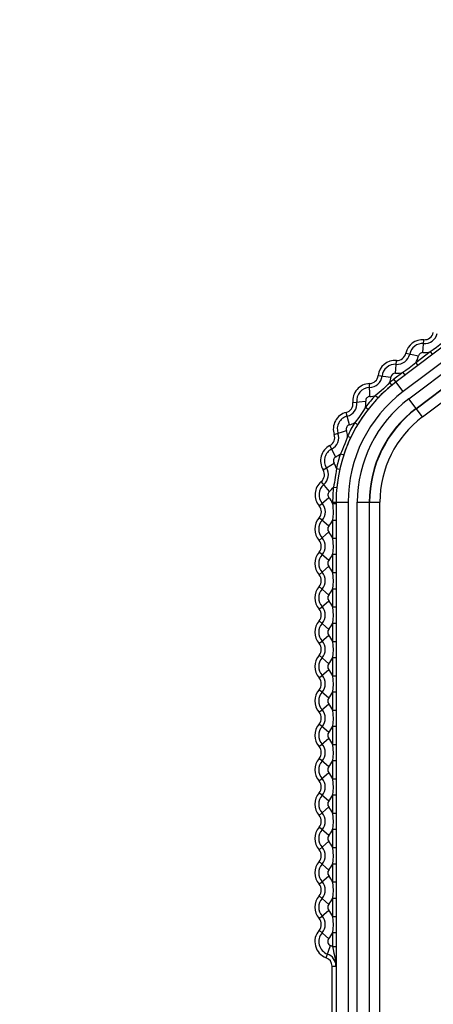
# Model space of a CAD drawing. Header units: millimetres. Extents: x 26456 to 27930, y -18123 to -17119.
# Tile 74 of 96: x 27085 to 27097, y -17310 to -17281. Entities that reach past the tile are written whole.
import ezdxf

# ---------------------------------------------------------------- set-up
doc = ezdxf.new("R2010")
doc.units = ezdxf.units.MM
doc.linetypes.add('ACAD_ISO02W100', pattern=[15, 12, -3])
doc.layers.add('LJ-Y31202-51-2SOLIDLINE', color=7, linetype='Continuous')
doc.layers.add('图层2', color=7, linetype='ACAD_ISO02W100')
doc.styles.add('STYLE1', font='txt.shx')
doc.dimstyles.new('11', dxfattribs={"dimtxt": 7, "dimasz": 6, "dimexe": 1.25, "dimexo": 0.625, "dimgap": 2, "dimtad": 1, "dimtxsty": 'STYLE1', "dimcen": 2.5, "dimclrd": 3, "dimclre": 3, "dimclrt": 3, "dimadec": 0, "dimazin": 0, "dimtfac": 1, "dimtmove": 0, "dimatfit": 3, "dimfxl": 1, "dimarcsym": 0})

# ---------------------------------------------------------------- blocks, each defined once
blk = doc.blocks.new('*D3')
at = {"layer": 'Defpoints', "color": 0, "linetype": 'ByBlock', "transparency": 16777216}
for p in [(27296.159, -17151.628), (27060.709, -17278.146), (27296.159, -17297.94)]:
    blk.add_point(p, dxfattribs=at)
at = {"layer": '图层2', "color": 3, "linetype": 'ByBlock', "lineweight": -2, "transparency": 16777216}
for p, q in [((27060.709, -17276.896), (27060.709, -17149.128)), ((27296.159, -17296.69), (27296.159, -17149.128)), ((27072.709, -17151.628), (27284.159, -17151.628))]:
    blk.add_line(p, q, dxfattribs=at)
at = {"layer": '图层2', "color": 3, "linetype": 'ByBlock', "transparency": 16777216}
for points in [[(27072.709, -17149.628), (27072.709, -17153.628), (27060.709, -17151.628)], [(27284.159, -17149.628), (27284.159, -17153.628), (27296.159, -17151.628)]]:
    blk.add_solid(points, dxfattribs=at)
at = {"layer": '图层2', "color": 3, "linetype": 'ByBlock', "transparency": 16777216, "insert": (27184.74, -17139.462), "char_height": 14, "attachment_point": 5, "style": 'STYLE1'}
blk.add_mtext('235,5mm [9,270in]', dxfattribs=at)
blk = doc.blocks.new('*D5')
at = {"layer": 'Defpoints', "color": 0, "linetype": 'ByBlock', "transparency": 16777216}
for p in [(27088.709, -17205.098), (27020.406, -17350.098), (27108.709, -17350.098)]:
    blk.add_point(p, dxfattribs=at)
at = {"layer": '图层2', "color": 3, "linetype": 'ByBlock', "lineweight": -2, "transparency": 16777216}
for p, q in [((27087.459, -17205.098), (27017.906, -17205.098)), ((27020.406, -17217.098), (27020.406, -17338.098)), ((27107.459, -17350.098), (27017.906, -17350.098)), ((27020.406, -17350.098), (27020.406, -17542.765))]:
    blk.add_line(p, q, dxfattribs=at)
at = {"layer": '图层2', "color": 3, "linetype": 'ByBlock', "transparency": 16777216}
for points in [[(27018.406, -17217.098), (27022.406, -17217.098), (27020.406, -17205.098)], [(27018.406, -17338.098), (27022.406, -17338.098), (27020.406, -17350.098)]]:
    blk.add_solid(points, dxfattribs=at)
at = {"layer": '图层2', "color": 3, "linetype": 'ByBlock', "transparency": 16777216, "insert": (27008.239, -17452.432), "char_height": 14, "attachment_point": 5, "rotation": 90, "style": 'STYLE1'}
blk.add_mtext('145mm [5,709in]', dxfattribs=at)

msp = doc.modelspace()

# ---------------------------------------------------------------- linework, layer by layer
at = {"layer": 'LJ-Y31202-51-2SOLIDLINE', "color": 7}
for p, q in [((27111.278, -17280.653), (27096.273, -17291.96)), ((27111.488, -17280.933), (27096.484, -17292.24)), ((27096.644, -17292.453), (27111.649, -17281.146)), ((27096.855, -17292.732), (27111.86, -17281.426)), ((27096.86, -17292.738), (27111.864, -17281.432)), ((27097.04, -17292.978), (27112.045, -17281.671)), ((27097.055, -17291.104), (27097.082, -17290.732)), ((27096.559, -17291.126), (27096.924, -17291.203)), ((27097.27, -17291.083), (27096.845, -17291.404)), ((27097.27, -17291.083), (27097.33, -17291.163)), ((27096.256, -17291.706), (27096.283, -17291.334)), ((27096.845, -17291.404), (27096.905, -17291.483)), ((27095.753, -17291.776), (27096.124, -17291.817)), ((27096.471, -17291.685), (27096.213, -17291.88)), ((27096.471, -17291.685), (27096.531, -17291.765)), ((27095.51, -17292.382), (27095.499, -17292.009)), ((27096.083, -17291.981), (27096.146, -17292.059)), ((27096.484, -17292.24), (27096.213, -17291.88)), ((27095.677, -17292.355), (27095.749, -17292.425)), ((27095.018, -17292.563), (27095.389, -17292.521)), ((27095.386, -17292.69), (27095.464, -17292.752)), ((27097.04, -17292.978), (27096.644, -17292.453)), ((27094.915, -17293.208), (27094.823, -17292.846)), ((27095.072, -17293.145), (27095.158, -17293.196)), ((27094.475, -17293.492), (27094.828, -17293.369)), ((27094.862, -17293.535), (27094.952, -17293.578)), ((27094.517, -17294.144), (27094.347, -17293.812)), ((27094.684, -17293.99), (27094.656, -17294.048)), ((27094.656, -17294.048), (27094.751, -17294.079)), ((27094.151, -17294.518), (27094.468, -17294.321)), ((27094.537, -17294.475), (27094.635, -17294.497)), ((27094.335, -17295.145), (27094.096, -17294.858)), ((27094.45, -17295.02), (27094.549, -17295.03)), ((27094.038, -17295.566), (27094.321, -17295.322)), ((27094.428, -17295.459), (27094.428, -17295.497)), ((27094.428, -17295.459), (27094.879, -17295.459)), ((27094.428, -17295.497), (27094.528, -17295.497)), ((27094.529, -17295.459), (27094.529, -17340.541)), ((27094.879, -17295.459), (27094.879, -17340.541)), ((27095.146, -17340.541), (27095.146, -17295.459)), ((27095.146, -17295.459), (27095.803, -17295.459)), ((27095.496, -17340.541), (27095.496, -17295.459)), ((27095.503, -17340.541), (27095.503, -17295.459)), ((27095.803, -17340.541), (27095.803, -17295.459)), ((27094.316, -17296.158), (27094.036, -17295.911)), ((27094.428, -17295.978), (27094.428, -17296.507)), ((27094.428, -17295.978), (27094.528, -17295.978)), ((27094.035, -17296.568), (27094.316, -17296.323)), ((27094.428, -17296.507), (27094.528, -17296.507)), ((27094.316, -17297.159), (27094.035, -17296.913)), ((27094.428, -17296.974), (27094.428, -17297.507)), ((27094.428, -17296.974), (27094.528, -17296.974)), ((27094.035, -17297.568), (27094.316, -17297.323)), ((27094.428, -17297.507), (27094.528, -17297.507)), ((27094.316, -17298.159), (27094.035, -17297.913)), ((27094.428, -17297.974), (27094.428, -17298.507)), ((27094.428, -17297.974), (27094.528, -17297.974)), ((27094.035, -17298.568), (27094.316, -17298.323)), ((27094.428, -17298.507), (27094.528, -17298.507)), ((27094.316, -17299.159), (27094.035, -17298.913)), ((27094.428, -17298.974), (27094.428, -17299.507)), ((27094.428, -17298.974), (27094.528, -17298.974)), ((27094.035, -17299.568), (27094.316, -17299.323)), ((27094.428, -17299.507), (27094.528, -17299.507)), ((27094.316, -17300.159), (27094.035, -17299.913)), ((27094.428, -17299.974), (27094.428, -17300.507)), ((27094.428, -17299.974), (27094.528, -17299.974)), ((27094.035, -17300.568), (27094.316, -17300.323)), ((27094.428, -17300.507), (27094.528, -17300.507)), ((27094.316, -17301.159), (27094.035, -17300.913)), ((27094.428, -17300.974), (27094.428, -17301.507)), ((27094.428, -17300.974), (27094.528, -17300.974)), ((27094.035, -17301.568), (27094.316, -17301.323)), ((27094.428, -17301.507), (27094.528, -17301.507)), ((27094.316, -17302.159), (27094.035, -17301.913)), ((27094.428, -17301.974), (27094.428, -17302.507)), ((27094.428, -17301.974), (27094.528, -17301.974)), ((27094.035, -17302.568), (27094.316, -17302.323)), ((27094.428, -17302.507), (27094.528, -17302.507)), ((27094.316, -17303.159), (27094.035, -17302.913)), ((27094.428, -17302.974), (27094.428, -17303.507)), ((27094.428, -17302.974), (27094.528, -17302.974)), ((27094.035, -17303.568), (27094.316, -17303.323)), ((27094.428, -17303.507), (27094.528, -17303.507)), ((27094.316, -17304.159), (27094.035, -17303.913)), ((27094.428, -17303.974), (27094.428, -17304.507)), ((27094.428, -17303.974), (27094.528, -17303.974)), ((27094.035, -17304.568), (27094.316, -17304.323)), ((27094.428, -17304.507), (27094.528, -17304.507)), ((27094.316, -17305.159), (27094.035, -17304.913)), ((27094.428, -17304.974), (27094.428, -17305.507)), ((27094.428, -17304.974), (27094.528, -17304.974)), ((27094.035, -17305.568), (27094.316, -17305.323)), ((27094.428, -17305.507), (27094.528, -17305.507)), ((27094.316, -17306.159), (27094.035, -17305.913)), ((27094.428, -17305.974), (27094.428, -17306.507)), ((27094.428, -17305.974), (27094.528, -17305.974)), ((27094.035, -17306.568), (27094.316, -17306.323)), ((27094.428, -17306.507), (27094.528, -17306.507)), ((27094.316, -17307.159), (27094.035, -17306.913)), ((27094.428, -17306.974), (27094.428, -17307.507)), ((27094.428, -17306.974), (27094.528, -17306.974)), ((27094.035, -17307.568), (27094.316, -17307.323)), ((27094.428, -17307.507), (27094.528, -17307.507)), ((27094.316, -17308.159), (27094.035, -17307.913)), ((27094.428, -17307.974), (27094.428, -17308.384)), ((27094.428, -17307.974), (27094.528, -17307.974)), ((27094.239, -17308.709), (27094.367, -17308.358)), ((27094.428, -17308.384), (27094.528, -17308.384)), ((27094.412, -17310.95), (27094.412, -17308.955)), ((27094.412, -17308.955), (27094.525, -17308.955))]:
    msp.add_line(p, q, dxfattribs=at)
for points in [[(27097.643, -17290.802), (27097.551, -17290.883), (27097.451, -17290.962), (27097.356, -17291.028), (27097.27, -17291.083)], [(27096.845, -17291.404), (27096.752, -17291.485), (27096.652, -17291.564), (27096.557, -17291.631), (27096.471, -17291.685)], [(27096.083, -17291.981), (27096.033, -17292.034), (27095.975, -17292.093), (27095.91, -17292.156), (27095.843, -17292.217), (27095.781, -17292.27), (27095.726, -17292.316), (27095.677, -17292.355)], [(27096.146, -17292.059), (27096.089, -17292.106), (27096.027, -17292.159), (27095.963, -17292.216), (27095.9, -17292.275), (27095.843, -17292.329), (27095.794, -17292.378), (27095.749, -17292.425)], [(27095.386, -17292.69), (27095.325, -17292.79), (27095.267, -17292.881), (27095.212, -17292.961), (27095.161, -17293.03), (27095.114, -17293.091), (27095.072, -17293.145)], [(27095.464, -17292.752), (27095.393, -17292.846), (27095.332, -17292.929), (27095.28, -17293.004), (27095.234, -17293.074), (27095.194, -17293.137), (27095.158, -17293.196)], [(27094.862, -17293.535), (27094.84, -17293.603), (27094.814, -17293.679), (27094.783, -17293.763), (27094.748, -17293.847), (27094.714, -17293.924), (27094.684, -17293.99)], [(27094.952, -17293.578), (27094.922, -17293.644), (27094.89, -17293.716), (27094.856, -17293.795), (27094.824, -17293.875), (27094.796, -17293.95), (27094.772, -17294.017), (27094.751, -17294.079)], [(27094.537, -17294.475), (27094.528, -17294.566), (27094.523, -17294.619), (27094.515, -17294.677), (27094.506, -17294.741), (27094.494, -17294.811), (27094.48, -17294.885), (27094.464, -17294.957), (27094.45, -17295.02)], [(27094.635, -17294.497), (27094.625, -17294.541), (27094.616, -17294.588), (27094.606, -17294.639), (27094.595, -17294.694), (27094.585, -17294.754), (27094.575, -17294.821), (27094.565, -17294.892), (27094.556, -17294.964), (27094.549, -17295.03)], [(27094.428, -17295.497), (27094.434, -17295.56), (27094.438, -17295.63), (27094.441, -17295.706), (27094.441, -17295.791), (27094.436, -17295.883), (27094.428, -17295.978)], [(27094.428, -17296.507), (27094.438, -17296.629), (27094.44, -17296.757), (27094.436, -17296.873), (27094.428, -17296.974)], [(27094.428, -17297.507), (27094.438, -17297.629), (27094.44, -17297.757), (27094.436, -17297.873), (27094.428, -17297.974)], [(27094.428, -17298.507), (27094.438, -17298.629), (27094.44, -17298.757), (27094.436, -17298.873), (27094.428, -17298.974)], [(27094.428, -17299.507), (27094.438, -17299.629), (27094.44, -17299.757), (27094.436, -17299.873), (27094.428, -17299.974)], [(27094.428, -17300.507), (27094.438, -17300.629), (27094.44, -17300.757), (27094.436, -17300.873), (27094.428, -17300.974)], [(27094.428, -17301.507), (27094.438, -17301.629), (27094.44, -17301.757), (27094.436, -17301.873), (27094.428, -17301.974)], [(27094.428, -17302.507), (27094.438, -17302.629), (27094.44, -17302.757), (27094.436, -17302.873), (27094.428, -17302.974)], [(27094.428, -17303.507), (27094.438, -17303.629), (27094.44, -17303.757), (27094.436, -17303.873), (27094.428, -17303.974)], [(27094.428, -17304.507), (27094.438, -17304.629), (27094.44, -17304.757), (27094.436, -17304.873), (27094.428, -17304.974)], [(27094.428, -17305.507), (27094.438, -17305.629), (27094.44, -17305.757), (27094.436, -17305.873), (27094.428, -17305.974)], [(27094.428, -17306.507), (27094.438, -17306.629), (27094.44, -17306.757), (27094.436, -17306.873), (27094.428, -17306.974)], [(27094.428, -17307.507), (27094.438, -17307.629), (27094.44, -17307.757), (27094.436, -17307.873), (27094.428, -17307.974)], [(27094.428, -17308.384), (27094.442, -17308.474), (27094.462, -17308.573), (27094.488, -17308.684), (27094.513, -17308.81), (27094.525, -17308.955)]]:
    msp.add_lwpolyline(points, dxfattribs=at)
for centre, radius, start, end in [((27097.101, -17290.47), 0.376, 265.8605, 348.1395), ((27097.101, -17290.47), 0.262, 265.8605, 348.1395), ((27097.046, -17291.228), 0.498, 85.8605, 168.1606), ((27097.046, -17291.228), 0.384, 85.8605, 168.1606), ((27096.302, -17291.073), 0.376, 265.8815, 348.1606), ((27096.302, -17291.073), 0.262, 265.8815, 348.1606), ((27096.302, -17291.073), 0.636, 328.615, 348.1606), ((27097.046, -17291.228), 0.124, 85.8605, 168.1606), ((27097.101, -17290.47), 0.636, 265.8605, 285.43), ((27096.247, -17291.831), 0.498, 85.8815, 173.6997), ((27096.247, -17291.831), 0.384, 85.8815, 173.6997), ((27095.492, -17291.747), 0.262, 271.5751, 353.6997), ((27095.492, -17291.747), 0.376, 271.5751, 353.6997), ((27095.492, -17291.747), 0.636, 338.385, 353.6997), ((27096.247, -17291.831), 0.124, 85.8815, 173.6997), ((27096.302, -17291.073), 0.636, 265.8815, 285.385), ((27098.909, -17295.459), 4.381, 127, 180), ((27095.513, -17292.507), 0.498, 91.5751, 186.4386), ((27095.513, -17292.507), 0.384, 91.5751, 186.4386), ((27098.909, -17295.459), 4.481, 127, 129.1052), ((27098.909, -17295.459), 4.031, 127, 180), ((27098.909, -17295.459), 4.481, 136.1696, 141.8442), ((27095.513, -17292.507), 0.124, 91.5751, 186.4386), ((27095.492, -17291.747), 0.636, 271.5751, 286.8899), ((27094.758, -17292.592), 0.262, 284.3141, 6.4386), ((27094.758, -17292.592), 0.376, 284.3141, 6.4386), ((27098.909, -17295.459), 3.764, 127, 180), ((27094.758, -17292.592), 0.636, 351.1239, 6.4386), ((27094.946, -17293.329), 0.498, 104.3141, 199.1776), ((27094.946, -17293.329), 0.384, 104.3141, 199.1776), ((27098.909, -17295.459), 3.414, 127, 180), ((27098.909, -17295.459), 3.406, 127, 180), ((27098.909, -17295.459), 3.106, 127, 180), ((27094.946, -17293.329), 0.124, 104.3141, 199.1776), ((27098.909, -17295.459), 4.481, 148.9085, 154.5831), ((27094.758, -17292.592), 0.636, 284.3141, 299.6288), ((27094.228, -17293.578), 0.262, 297.0531, 19.1776), ((27094.228, -17293.578), 0.376, 297.0531, 19.1776), ((27094.228, -17293.578), 0.636, 3.8629, 19.1776), ((27094.573, -17294.255), 0.498, 117.0531, 211.9165), ((27094.573, -17294.255), 0.384, 117.0531, 211.9165), ((27094.573, -17294.255), 0.124, 117.0531, 211.9165), ((27094.228, -17293.578), 0.636, 297.0531, 312.3678), ((27098.909, -17295.459), 4.481, 161.6475, 167.3221), ((27093.928, -17294.657), 0.636, 16.6018, 31.9165), ((27093.928, -17294.657), 0.262, 309.792, 31.9165), ((27093.928, -17294.657), 0.376, 309.792, 31.9165), ((27094.415, -17295.241), 0.498, 129.792, 220.8362), ((27094.415, -17295.241), 0.384, 129.792, 220.8362), ((27094.415, -17295.241), 0.124, 129.792, 220.8362), ((27093.928, -17294.657), 0.636, 309.792, 325.1067), ((27098.909, -17295.459), 4.481, 174.3864, 180), ((27093.84, -17295.738), 0.262, 318.5586, 40.8362), ((27093.84, -17295.738), 0.376, 318.5586, 40.8362), ((27093.84, -17295.738), 0.636, 22.2091, 40.8362), ((27094.409, -17296.241), 0.498, 138.5586, 221.1395), ((27094.409, -17296.241), 0.384, 138.5586, 221.1395), ((27093.84, -17295.738), 0.636, 318.5586, 337.7909), ((27094.409, -17296.241), 0.124, 138.5586, 221.1395), ((27093.837, -17296.741), 0.636, 21.57, 41.1395), ((27093.837, -17296.741), 0.262, 318.8605, 41.1395), ((27093.837, -17296.741), 0.376, 318.8605, 41.1395), ((27094.409, -17297.241), 0.498, 138.8605, 221.1395), ((27094.409, -17297.241), 0.384, 138.8605, 221.1395), ((27093.837, -17296.741), 0.636, 318.8605, 338.43), ((27094.409, -17297.241), 0.124, 138.8605, 221.1395), ((27093.837, -17297.741), 0.262, 318.8605, 41.1395), ((27093.837, -17297.741), 0.376, 318.8605, 41.1395), ((27093.837, -17297.741), 0.636, 21.57, 41.1395), ((27094.409, -17298.241), 0.498, 138.8605, 221.1395), ((27094.409, -17298.241), 0.384, 138.8605, 221.1395), ((27093.837, -17297.741), 0.636, 318.8605, 338.43), ((27094.409, -17298.241), 0.124, 138.8605, 221.1395), ((27093.837, -17298.741), 0.636, 21.57, 41.1395), ((27093.837, -17298.741), 0.262, 318.8605, 41.1395), ((27093.837, -17298.741), 0.376, 318.8605, 41.1395), ((27094.409, -17299.241), 0.498, 138.8605, 221.1395), ((27094.409, -17299.241), 0.384, 138.8605, 221.1395), ((27093.837, -17298.741), 0.636, 318.8605, 338.43), ((27094.409, -17299.241), 0.124, 138.8605, 221.1395), ((27093.837, -17299.741), 0.262, 318.8605, 41.1395), ((27093.837, -17299.741), 0.376, 318.8605, 41.1395), ((27093.837, -17299.741), 0.636, 21.57, 41.1395), ((27094.409, -17300.241), 0.498, 138.8605, 221.1395), ((27094.409, -17300.241), 0.384, 138.8605, 221.1395), ((27094.409, -17300.241), 0.124, 138.8605, 221.1395), ((27093.837, -17299.741), 0.636, 318.8605, 338.43), ((27093.837, -17300.741), 0.636, 21.57, 41.1395), ((27093.837, -17300.741), 0.262, 318.8605, 41.1395), ((27093.837, -17300.741), 0.376, 318.8605, 41.1395), ((27094.409, -17301.241), 0.498, 138.8605, 221.1395), ((27094.409, -17301.241), 0.384, 138.8605, 221.1395), ((27093.837, -17300.741), 0.636, 318.8605, 338.43), ((27094.409, -17301.241), 0.124, 138.8605, 221.1395), ((27093.837, -17301.741), 0.262, 318.8605, 41.1395), ((27093.837, -17301.741), 0.376, 318.8605, 41.1395), ((27093.837, -17301.741), 0.636, 21.57, 41.1395), ((27094.409, -17302.241), 0.498, 138.8605, 221.1395), ((27094.409, -17302.241), 0.384, 138.8605, 221.1395), ((27094.409, -17302.241), 0.124, 138.8605, 221.1395), ((27093.837, -17301.741), 0.636, 318.8605, 338.43), ((27093.837, -17302.741), 0.636, 21.57, 41.1395), ((27093.837, -17302.741), 0.262, 318.8605, 41.1395), ((27093.837, -17302.741), 0.376, 318.8605, 41.1395), ((27094.409, -17303.241), 0.498, 138.8605, 221.1395), ((27094.409, -17303.241), 0.384, 138.8605, 221.1395), ((27093.837, -17302.741), 0.636, 318.8605, 338.43), ((27094.409, -17303.241), 0.124, 138.8605, 221.1395), ((27093.837, -17303.741), 0.262, 318.8605, 41.1395), ((27093.837, -17303.741), 0.376, 318.8605, 41.1395), ((27093.837, -17303.741), 0.636, 21.57, 41.1395), ((27094.409, -17304.241), 0.498, 138.8605, 221.1395), ((27094.409, -17304.241), 0.384, 138.8605, 221.1395), ((27094.409, -17304.241), 0.124, 138.8605, 221.1395), ((27093.837, -17303.741), 0.636, 318.8605, 338.43), ((27093.837, -17304.741), 0.636, 21.57, 41.1395), ((27093.837, -17304.741), 0.262, 318.8605, 41.1395), ((27093.837, -17304.741), 0.376, 318.8605, 41.1395), ((27094.409, -17305.241), 0.498, 138.8605, 221.1395), ((27094.409, -17305.241), 0.384, 138.8605, 221.1395), ((27093.837, -17304.741), 0.636, 318.8605, 338.43), ((27094.409, -17305.241), 0.124, 138.8605, 221.1395), ((27093.837, -17305.741), 0.262, 318.8605, 41.1395), ((27093.837, -17305.741), 0.376, 318.8605, 41.1395), ((27093.837, -17305.741), 0.636, 21.57, 41.1395), ((27094.409, -17306.241), 0.498, 138.8605, 221.1395), ((27094.409, -17306.241), 0.384, 138.8605, 221.1395), ((27094.409, -17306.241), 0.124, 138.8605, 221.1395), ((27093.837, -17305.741), 0.636, 318.8605, 338.43), ((27093.837, -17306.741), 0.636, 21.57, 41.1395), ((27093.837, -17306.741), 0.262, 318.8605, 41.1395), ((27093.837, -17306.741), 0.376, 318.8605, 41.1395), ((27094.409, -17307.241), 0.498, 138.8605, 221.1395), ((27094.409, -17307.241), 0.384, 138.8605, 221.1395), ((27093.837, -17306.741), 0.636, 318.8605, 338.43), ((27094.409, -17307.241), 0.124, 138.8605, 221.1395), ((27093.837, -17307.741), 0.262, 318.8605, 41.1395), ((27093.837, -17307.741), 0.376, 318.8605, 41.1395), ((27093.837, -17307.741), 0.636, 21.57, 41.1395), ((27094.409, -17308.241), 0.498, 138.8605, 249.9948), ((27094.409, -17308.241), 0.384, 138.8605, 249.9948), ((27094.409, -17308.241), 0.124, 138.8605, 249.9948), ((27093.837, -17307.741), 0.636, 318.8605, 338.43), ((27094.149, -17308.955), 0.636, 63.9927, 69.9948), ((27094.149, -17308.955), 0.262, 0, 69.9948), ((27094.149, -17308.955), 0.376, 0, 69.9948)]:
    msp.add_arc(centre, radius, start, end, dxfattribs=at)

# ---------------------------------------------------------------- dimensions: what is measured, and where the dimension line sits
at = {"layer": '图层2', "color": 3, "linetype": 'ByBlock'}
dim = msp.add_linear_dim(base=(27296.159477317, -17151.628383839), p1=(27060.709477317, -17278.146258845), p2=(27296.159477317, -17297.939700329), dimstyle='11', override={"dimscale": 2, "dimdec": 1, "dimpost": 'mm'}, dxfattribs=at)
dim.commit()
dim.dimension.update_dxf_attribs({"geometry": '*D3', "text_midpoint": (27184.740192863, -17151.628383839), "dimtype": 160})
dim = msp.add_linear_dim(base=(27020.406, -17350.098), p1=(27088.709, -17205.098), p2=(27108.709, -17350.098), angle=90, dimstyle='11', override={"dimscale": 2, "dimdec": 1, "dimpost": 'mm'}, dxfattribs=at)
dim.commit()
dim.dimension.update_dxf_attribs({"geometry": '*D5', "text_midpoint": (27020.406, -17452.432), "dimtype": 160})

doc.saveas('drawing.dxf')
